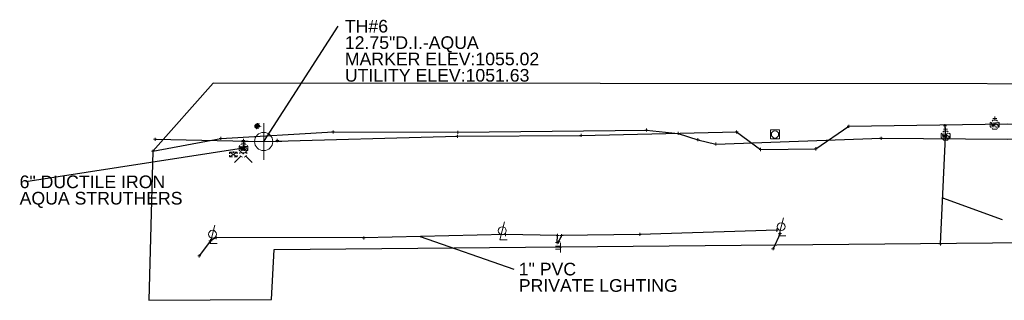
# Model space of a CAD drawing. Header units: feet. Extents: x 2474969 to 2485206, y 498780 to 500682.
# Tile 50 of 69: x 2482823 to 2483147, y 500045 to 500138. Entities that reach past the tile are written whole.
import ezdxf

# ---------------------------------------------------------------- set-up
doc = ezdxf.new("R2010")
doc.units = ezdxf.units.FT
doc.header["$MEASUREMENT"] = 0
for name, pattern in [('DGN Style 1', [0.063228, 0.000105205, -0.063123]), ('DGN Style 2', [0.017105, 0.010263, -0.006842]), ('DGN Style 3', [25.340844, 18.100603, -7.240241]), ('DGN Style 4', [0.027369, 0.013684, -0.006842, 0, -0.006842]), ('DGN Style 5', [0.011974, 0.005132, -0.006842]), ('DGN Style 6', [6.093386, 0.003204, -1.281469, 2.242571, -1.281469, 0.003204, -1.281469]), ('DGN Style 7', [0.034211, 0.015395, -0.006842, 0.005132, -0.006842]), ('OhDOT_USTN2', [0.11, 0.069, -0.041]), ('OhDOT_USTN3', [0.22, 0.165, -0.055])]:
    doc.linetypes.add(name, pattern=pattern)
for name, color, linetype in [('DR_X_Cells', 151, 'OhDOT_USTN2'), ('GT_Target_Soil_Boring', 5, 'Continuous'), ('LT_X_Poles', 2, 'Continuous'), ('SG_X_Controllers', 7, 'OhDOT_USTN3'), ('SG_X_Poles', 7, 'Continuous'), ('SN_X_Public', 3, 'Continuous'), ('TX_X_10', 7, 'Continuous'), ('UT_X_Electric', 1, 'elecex'), ('UT_X_FO', 30, 'foex'), ('UT_X_Water', 133, 'waterex'), ('UT_X_Water_Cells', 133, 'Continuous')]:
    doc.layers.add(name, color=color, linetype=linetype)
for name, color, linetype, lineweight in [('GK_Drainage_Nodes (Construction)', 7, 'Continuous', 53), ('SG_X_Controllers (Construction)', 7, 'DGN Style 3', 0), ('SN_X_Public (Construction)', 3, 'Continuous', 0), ('UT_X_Water_Cells (Construction)', 62, 'Continuous', 0)]:
    doc.layers.add(name, color=color, linetype=linetype, lineweight=lineweight)
doc.layers.add('SV_X_Shot_Marker (Construction)', color=2, linetype='Continuous', lineweight=0, transparency=0.5)
doc.styles.get("Standard").update_dxf_attribs({"font": 'arial.ttf'})
doc.styles.add('Standard-Linetype-Ex', font='font30.shx')
doc.styles.add('Style-Arial', font='arial.ttf')
doc.linetypes.add('elecex', pattern='A,0.2,-0.1,0.2,-0.1,0.2,-0.1,0.2,-0.1,["E",Standard-Linetype-Ex,S=0.14,R=0,X=0,Y=-0.05],-0.2', length=1.4)
doc.linetypes.add('foex', pattern='A,0.2,-0.1,0.2,-0.1,0.2,-0.1,0.2,-0.1,["FO",Standard-Linetype-Ex,S=0.14,R=0,X=0,Y=-0.05],-0.3', length=1.5)
doc.linetypes.add('waterex', pattern='A,0.2,-0.1,0.2,-0.1,0.2,-0.1,0.2,-0.1,["W",Standard-Linetype-Ex,S=0.14,R=0,X=0,Y=-0.05],-0.2', length=1.4)
doc.dimstyles.get("Standard").update_dxf_attribs({"dimtxt": 0.18, "dimasz": 0.18, "dimexe": 0.18, "dimexo": 0.0625, "dimgap": 0.09, "dimtad": 0, "dimtih": 1, "dimtoh": 1, "dimdec": 4, "dimzin": 0, "dimdsep": 46, "dimtxsty": 'Standard', "dimcen": 0.09, "dimadec": 0, "dimazin": 0, "dimtfac": 1, "dimtdec": 4, "dimtofl": 0, "dimtmove": 0, "dimatfit": 3, "dimfxl": 1, "dimtolj": 1, "dimtzin": 0, "dimarcsym": 0})

# ---------------------------------------------------------------- blocks, each defined once
blk = doc.blocks.new('LPOLE_1')
at = {"layer": 'LT_X_Poles', "color": 34, "linetype": 'Continuous', "lineweight": 0, "flags": 128}
blk.add_lwpolyline([(0.039, 0.148), (-0.039, -0.152), (0.079, -0.152)], dxfattribs=at)
at = {"layer": 'LT_X_Poles', "color": 34, "linetype": 'Continuous', "lineweight": 0}
blk.add_circle((0, 0), 0.065, dxfattribs=at)
blk = doc.blocks.new('SVPT_285')
at = {"layer": 'SV_X_Shot_Marker (Construction)', "transparency": 33554495}
for p, q in [((0, 0.025), (0, -0.025)), ((-0.025, 0), (0.025, 0))]:
    blk.add_line(p, q, dxfattribs=at)
blk.add_point((0, 0), dxfattribs=at)
blk = doc.blocks.new('SVPT_286')
at = {"layer": 'SV_X_Shot_Marker (Construction)', "transparency": 33554495}
for p, q in [((-0.025, 0), (0.025, 0)), ((0, 0.025), (0, -0.025))]:
    blk.add_line(p, q, dxfattribs=at)
blk.add_point((0, 0), dxfattribs=at)
blk = doc.blocks.new('SVPT_287')
at = {"layer": 'SV_X_Shot_Marker (Construction)', "transparency": 33554495}
for p, q in [((-0.025, 0), (0.025, 0)), ((0, 0.025), (0, -0.025))]:
    blk.add_line(p, q, dxfattribs=at)
blk.add_point((0, 0), dxfattribs=at)
blk = doc.blocks.new('SVPT_288')
at = {"layer": 'SV_X_Shot_Marker (Construction)', "transparency": 33554495}
for p, q in [((-0.025, 0), (0.025, 0)), ((0, 0.025), (0, -0.025))]:
    blk.add_line(p, q, dxfattribs=at)
blk.add_point((0, 0), dxfattribs=at)
blk = doc.blocks.new('SVPT_289')
at = {"layer": 'SV_X_Shot_Marker (Construction)', "transparency": 33554495}
for p, q in [((-0.025, 0), (0.025, 0)), ((0, 0.025), (0, -0.025))]:
    blk.add_line(p, q, dxfattribs=at)
blk.add_point((0, 0), dxfattribs=at)
blk = doc.blocks.new('SVPT_290')
at = {"layer": 'SV_X_Shot_Marker (Construction)', "transparency": 33554495}
for p, q in [((-0.025, 0), (0.025, 0)), ((0, 0.025), (0, -0.025))]:
    blk.add_line(p, q, dxfattribs=at)
blk.add_point((0, 0), dxfattribs=at)
blk = doc.blocks.new('SGN2P')
at = {"layer": 'SN_X_Public', "color": 3, "linetype": 'Continuous', "lineweight": 0}
for p, q in [((0, 0.024), (-0.08, 0.024)), ((0, 0.08), (0, -0.08)), ((0, -0.024), (-0.08, -0.024))]:
    blk.add_line(p, q, dxfattribs=at)
at = {"layer": 'SN_X_Public (Construction)', "color": 3, "linetype": 'Continuous', "lineweight": 30}
blk.add_point((0, 0), dxfattribs=at)
blk = doc.blocks.new('SVPT_291')
at = {"layer": 'SV_X_Shot_Marker (Construction)', "transparency": 33554495}
for p, q in [((-0.025, 0), (0.025, 0)), ((0, 0.025), (0, -0.025))]:
    blk.add_line(p, q, dxfattribs=at)
blk.add_point((0, 0), dxfattribs=at)
blk = doc.blocks.new('SVPT_292')
at = {"layer": 'SV_X_Shot_Marker (Construction)', "transparency": 33554495}
for p, q in [((-0.025, 0), (0.025, 0)), ((0, 0.025), (0, -0.025))]:
    blk.add_line(p, q, dxfattribs=at)
blk.add_point((0, 0), dxfattribs=at)
blk = doc.blocks.new('SVPT_293')
at = {"layer": 'SV_X_Shot_Marker (Construction)', "transparency": 33554495}
for p, q in [((-0.025, 0), (0.025, 0)), ((0, 0.025), (0, -0.025))]:
    blk.add_line(p, q, dxfattribs=at)
blk.add_point((0, 0), dxfattribs=at)
blk = doc.blocks.new('SVPT_294')
at = {"layer": 'SV_X_Shot_Marker (Construction)', "transparency": 33554495}
for p, q in [((-0.025, 0), (0.025, 0)), ((0, 0.025), (0, -0.025))]:
    blk.add_line(p, q, dxfattribs=at)
blk.add_point((0, 0), dxfattribs=at)
blk = doc.blocks.new('SVPT_295')
at = {"layer": 'SV_X_Shot_Marker (Construction)', "transparency": 33554495}
for p, q in [((-0.025, 0), (0.025, 0)), ((0, 0.025), (0, -0.025))]:
    blk.add_line(p, q, dxfattribs=at)
blk.add_point((0, 0), dxfattribs=at)
blk = doc.blocks.new('SVPT_296')
at = {"layer": 'SV_X_Shot_Marker (Construction)', "transparency": 33554495}
for p, q in [((-0.025, 0), (0.025, 0)), ((0, 0.025), (0, -0.025))]:
    blk.add_line(p, q, dxfattribs=at)
blk.add_point((0, 0), dxfattribs=at)
blk = doc.blocks.new('SVPT_297')
at = {"layer": 'SV_X_Shot_Marker (Construction)', "transparency": 33554495}
for p, q in [((-0.025, 0), (0.025, 0)), ((0, 0.025), (0, -0.025))]:
    blk.add_line(p, q, dxfattribs=at)
blk.add_point((0, 0), dxfattribs=at)
blk = doc.blocks.new('LPOLE_2')
at = {"layer": 'LT_X_Poles', "color": 34, "linetype": 'Continuous', "lineweight": 0, "flags": 128}
blk.add_lwpolyline([(0.039, 0.148), (-0.039, -0.152), (0.079, -0.152)], dxfattribs=at)
at = {"layer": 'LT_X_Poles', "color": 34, "linetype": 'Continuous', "lineweight": 0}
blk.add_circle((0, 0), 0.065, dxfattribs=at)
blk = doc.blocks.new('LPOLE_3')
at = {"layer": 'LT_X_Poles', "color": 34, "linetype": 'Continuous', "lineweight": 0, "flags": 128}
blk.add_lwpolyline([(0.039, 0.148), (-0.039, -0.152), (0.079, -0.152)], dxfattribs=at)
at = {"layer": 'LT_X_Poles', "color": 34, "linetype": 'Continuous', "lineweight": 0}
blk.add_circle((0, 0), 0.065, dxfattribs=at)
blk = doc.blocks.new('CPM_1')
at = {"layer": 'SG_X_Controllers', "color": 7, "linetype": 'Continuous', "lineweight": 0}
for p, q in [((-0.062, 0), (0.063, -0.075)), ((-0.062, -0.075), (0.063, 0))]:
    blk.add_line(p, q, dxfattribs=at)
at = {"layer": 'SG_X_Controllers', "color": 7, "linetype": 'Continuous', "lineweight": 0, "flags": 128}
for points in [[(-0.015, 0), (-0.062, 0), (-0.062, -0.027)], [(0.063, -0.027), (0.063, 0), (0.015, 0)], [(-0.062, -0.047), (-0.062, -0.075), (-0.015, -0.075)], [(0.015, -0.075), (0.063, -0.075), (0.063, -0.047)]]:
    blk.add_lwpolyline(points, dxfattribs=at)
at = {"layer": 'SG_X_Controllers (Construction)', "color": 7, "linetype": 'Continuous', "lineweight": 30}
blk.add_point((0, 0), dxfattribs=at)
blk = doc.blocks.new('FH_3')
at = {"layer": 'UT_X_Water_Cells', "color": 62, "linetype": 'Continuous', "lineweight": 0}
for p, q in [((0.06, 0.103), (-0.06, 0.103)), ((0, 0.06), (0, 0.146)), ((-0.042, -0.042), (-0.146, -0.146)), ((0.042, -0.042), (0.146, -0.146))]:
    blk.add_line(p, q, dxfattribs=at)
for start, end in [(140.021, 184.0629), (68.1395, 112.038), (356.0165, 39.9889), (211.8788, 255.8479), (283.8239, 329.9097)]:
    blk.add_arc((0, 0), 0.06, start, end, dxfattribs=at)
at = {"layer": 'UT_X_Water_Cells (Construction)', "color": 62, "linetype": 'Continuous', "lineweight": 30}
blk.add_point((0, 0), dxfattribs=at)
blk.add_point((0, 0), dxfattribs=at)
blk = doc.blocks.new('WSS_4')
at = {"layer": 'UT_X_Water_Cells', "color": 62, "linetype": 'Continuous', "lineweight": 0}
for p, q in [((0.032, 0.106), (-0.032, 0.106)), ((0, 0.074), (0, 0.138)), ((0.02, 0.008), (0.055, -0.01))]:
    blk.add_line(p, q, dxfattribs=at)
at = {"layer": 'UT_X_Water_Cells', "color": 62, "linetype": 'Continuous', "lineweight": 0, "flags": 128}
for points in [[(-0.059, 0.045), (-0.074, 0.03), (-0.074, -0.03), (-0.059, -0.045)], [(-0.055, 0.035), (-0.041, -0.041), (-0.027, 0.035), (-0.013, -0.041), (0.001, 0.035)], [(0.045, 0.059), (0.03, 0.074), (-0.03, 0.074), (-0.045, 0.059)], [(0.059, -0.045), (0.074, -0.03), (0.074, 0.03), (0.059, 0.045)], [(-0.045, -0.059), (-0.03, -0.074), (0.03, -0.074), (0.045, -0.059)]]:
    blk.add_lwpolyline(points, dxfattribs=at)
at = {"layer": 'UT_X_Water_Cells', "color": 62, "linetype": 'Continuous', "lineweight": 0, "extrusion": (0, 0, -1)}
for centre, radius, start, end in [((-0.028, 0.02), 0.0135, 303.6324, 53.7413), ((-0.039, -0.005), 0.04, 61.3463, 118.6537), ((-0.037, -0.009), 0.0316, 235.6037, 316.3305), ((-0.044, -0.022), 0.017, 132.0642, 228.5117)]:
    blk.add_arc(centre, radius, start, end, dxfattribs=at)
at = {"layer": 'UT_X_Water_Cells (Construction)', "color": 62, "linetype": 'Continuous', "lineweight": 30}
blk.add_point((0, 0), dxfattribs=at)
blk = doc.blocks.new('FDRN-X_9')
at = {"layer": 'DR_X_Cells', "color": 5, "linetype": 'Continuous', "lineweight": 0, "flags": 128}
blk.add_lwpolyline([(0.1, 0.4), (-0.18, 0.4), (-0.18, -0.4), (0.1, -0.4)], dxfattribs=at)
at = {"layer": 'DR_X_Cells', "color": 5, "linetype": 'Continuous', "lineweight": 0, "extrusion": (0, 0, -1)}
for centre, radius, start, end in [((0, 0), 0.7, 330.0184, 29.9816), ((0.15, 0), 0.474, 122.5148, 237.4852)]:
    blk.add_arc(centre, radius, start, end, dxfattribs=at)
at = {"layer": 'DR_X_Cells', "color": 5, "linetype": 'Continuous', "lineweight": 0}
for start, end in [(60.0184, 120.0157), (330.0184, 29.9816), (239.9843, 299.9816)]:
    blk.add_arc((0, 0), 0.7, start, end, dxfattribs=at)
at = {"layer": 'GK_Drainage_Nodes (Construction)', "color": 254, "linetype": 'DGN Style 6', "lineweight": 53}
blk.add_circle((0, 0), 0.7, dxfattribs=at)
at = {"layer": 'GK_Drainage_Nodes (Construction)', "color": 5, "linetype": 'DGN Style 7', "lineweight": 53}
blk.add_point((0, 0), dxfattribs=at)
at = {"layer": 'GK_Drainage_Nodes (Construction)', "color": 1, "linetype": 'DGN Style 5', "lineweight": 53}
blk.add_point((0, 0), dxfattribs=at)
at = {"layer": 'GK_Drainage_Nodes (Construction)', "color": 2, "linetype": 'DGN Style 4', "lineweight": 53}
blk.add_point((0, 0), dxfattribs=at)
at = {"layer": 'GK_Drainage_Nodes (Construction)', "color": 6, "linetype": 'DGN Style 1', "lineweight": 53}
blk.add_point((0, 0), dxfattribs=at)
at = {"layer": 'GK_Drainage_Nodes (Construction)', "color": 30, "linetype": 'DGN Style 2', "lineweight": 53}
blk.add_point((0, 0), dxfattribs=at)
blk = doc.blocks.new('SPOLE_9')
at = {"layer": 'SG_X_Poles', "color": 7, "linetype": 'Continuous', "lineweight": 0}
blk.add_circle((0, 0), 0.06, dxfattribs=at)
blk.add_3dface([(-0.075, -0.075), (0.075, -0.075), (0.075, 0.075), (-0.075, 0.075)], dxfattribs=at)
blk = doc.blocks.new('WSS_5')
at = {"layer": 'UT_X_Water_Cells', "color": 62, "linetype": 'Continuous', "lineweight": 0}
for p, q in [((0.032, 0.106), (-0.032, 0.106)), ((0, 0.074), (0, 0.138)), ((0.02, 0.008), (0.055, -0.01))]:
    blk.add_line(p, q, dxfattribs=at)
at = {"layer": 'UT_X_Water_Cells', "color": 62, "linetype": 'Continuous', "lineweight": 0, "flags": 128}
for points in [[(-0.059, 0.045), (-0.074, 0.03), (-0.074, -0.03), (-0.059, -0.045)], [(-0.055, 0.036), (-0.041, -0.041), (-0.027, 0.036), (-0.013, -0.041), (0.001, 0.036)], [(0.045, 0.059), (0.03, 0.074), (-0.03, 0.074), (-0.045, 0.059)], [(0.059, -0.045), (0.074, -0.03), (0.074, 0.03), (0.059, 0.045)], [(-0.045, -0.059), (-0.03, -0.074), (0.03, -0.074), (0.045, -0.059)]]:
    blk.add_lwpolyline(points, dxfattribs=at)
at = {"layer": 'UT_X_Water_Cells', "color": 62, "linetype": 'Continuous', "lineweight": 0, "extrusion": (0, 0, -1)}
for centre, radius, start, end in [((-0.028, 0.02), 0.0135, 303.6324, 53.7413), ((-0.039, -0.005), 0.04, 61.3463, 118.6537), ((-0.037, -0.009), 0.0316, 235.6037, 316.3305), ((-0.044, -0.022), 0.017, 132.0642, 228.5117)]:
    blk.add_arc(centre, radius, start, end, dxfattribs=at)
at = {"layer": 'UT_X_Water_Cells (Construction)', "color": 62, "linetype": 'Continuous', "lineweight": 30}
blk.add_point((0, 0), dxfattribs=at)
blk = doc.blocks.new('SVPT_322')
at = {"layer": 'SV_X_Shot_Marker (Construction)', "transparency": 33554495}
for p, q in [((-0.025, 0), (0.025, 0)), ((0, 0.025), (0, -0.025))]:
    blk.add_line(p, q, dxfattribs=at)
blk.add_point((0, 0), dxfattribs=at)
blk = doc.blocks.new('SVPT_323')
at = {"layer": 'SV_X_Shot_Marker (Construction)', "transparency": 33554495}
for p, q in [((-0.025, 0), (0.025, 0)), ((0, 0.025), (0, -0.025))]:
    blk.add_line(p, q, dxfattribs=at)
blk.add_point((0, 0), dxfattribs=at)
blk = doc.blocks.new('SVPT_324')
at = {"layer": 'SV_X_Shot_Marker (Construction)', "transparency": 33554495}
for p, q in [((-0.025, 0), (0.025, 0)), ((0, 0.025), (0, -0.025))]:
    blk.add_line(p, q, dxfattribs=at)
blk.add_point((0, 0), dxfattribs=at)
blk = doc.blocks.new('SVPT_325')
at = {"layer": 'SV_X_Shot_Marker (Construction)', "transparency": 33554495}
for p, q in [((-0.025, 0), (0.025, 0)), ((0, 0.025), (0, -0.025))]:
    blk.add_line(p, q, dxfattribs=at)
blk.add_point((0, 0), dxfattribs=at)
blk = doc.blocks.new('SVPT_326')
at = {"layer": 'SV_X_Shot_Marker (Construction)', "transparency": 33554495}
for p, q in [((-0.025, 0), (0.025, 0)), ((0, 0.025), (0, -0.025))]:
    blk.add_line(p, q, dxfattribs=at)
blk.add_point((0, 0), dxfattribs=at)
blk = doc.blocks.new('SVPT_327')
at = {"layer": 'SV_X_Shot_Marker (Construction)', "transparency": 33554495}
for p, q in [((-0.025, 0), (0.025, 0)), ((0, 0.025), (0, -0.025))]:
    blk.add_line(p, q, dxfattribs=at)
blk.add_point((0, 0), dxfattribs=at)
blk = doc.blocks.new('SVPT_328')
at = {"layer": 'SV_X_Shot_Marker (Construction)', "transparency": 33554495}
for p, q in [((-0.025, 0), (0.025, 0)), ((0, 0.025), (0, -0.025))]:
    blk.add_line(p, q, dxfattribs=at)
blk.add_point((0, 0), dxfattribs=at)
blk = doc.blocks.new('SVPT_329')
at = {"layer": 'SV_X_Shot_Marker (Construction)', "transparency": 33554495}
for p, q in [((-0.025, 0), (0.025, 0)), ((0, 0.025), (0, -0.025))]:
    blk.add_line(p, q, dxfattribs=at)
blk.add_point((0, 0), dxfattribs=at)
blk = doc.blocks.new('SVPT_330')
at = {"layer": 'SV_X_Shot_Marker (Construction)', "transparency": 33554495}
for p, q in [((0, 0.025), (0, -0.025)), ((-0.025, 0), (0.025, 0))]:
    blk.add_line(p, q, dxfattribs=at)
blk.add_point((0, 0), dxfattribs=at)
blk = doc.blocks.new('SVPT_369')
at = {"layer": 'SV_X_Shot_Marker (Construction)', "transparency": 33554495}
for p, q in [((-0.025, 0), (0.025, 0)), ((0, 0.025), (0, -0.025))]:
    blk.add_line(p, q, dxfattribs=at)
blk.add_point((0, 0), dxfattribs=at)
blk = doc.blocks.new('SVPT_370')
at = {"layer": 'SV_X_Shot_Marker (Construction)', "transparency": 33554495}
for p, q in [((-0.025, 0), (0.025, 0)), ((0, 0.025), (0, -0.025))]:
    blk.add_line(p, q, dxfattribs=at)
blk.add_point((0, 0), dxfattribs=at)
blk = doc.blocks.new('SVPT_371')
at = {"layer": 'SV_X_Shot_Marker (Construction)', "transparency": 33554495}
for p, q in [((0, 0.025), (0, -0.025)), ((-0.025, 0), (0.025, 0))]:
    blk.add_line(p, q, dxfattribs=at)
blk.add_point((0, 0), dxfattribs=at)
blk = doc.blocks.new('SVPT_372')
at = {"layer": 'SV_X_Shot_Marker (Construction)', "transparency": 33554495}
for p, q in [((-0.025, 0), (0.025, 0)), ((0, 0.025), (0, -0.025))]:
    blk.add_line(p, q, dxfattribs=at)
blk.add_point((0, 0), dxfattribs=at)
blk = doc.blocks.new('SVPT_373')
at = {"layer": 'SV_X_Shot_Marker (Construction)', "transparency": 33554495}
for p, q in [((-0.025, 0), (0.025, 0)), ((0, 0.025), (0, -0.025))]:
    blk.add_line(p, q, dxfattribs=at)
blk.add_point((0, 0), dxfattribs=at)
blk = doc.blocks.new('SVPT_374')
at = {"layer": 'SV_X_Shot_Marker (Construction)', "transparency": 33554495}
for p, q in [((-0.025, 0), (0.025, 0)), ((0, 0.025), (0, -0.025))]:
    blk.add_line(p, q, dxfattribs=at)
blk.add_point((0, 0), dxfattribs=at)
blk = doc.blocks.new('SVPT_375')
at = {"layer": 'SV_X_Shot_Marker (Construction)', "transparency": 33554495}
for p, q in [((-0.025, 0), (0.025, 0)), ((0, 0.025), (0, -0.025))]:
    blk.add_line(p, q, dxfattribs=at)
blk.add_point((0, 0), dxfattribs=at)
blk = doc.blocks.new('SVPT_376')
at = {"layer": 'SV_X_Shot_Marker (Construction)', "transparency": 33554495}
for p, q in [((-0.025, 0), (0.025, 0)), ((0, 0.025), (0, -0.025))]:
    blk.add_line(p, q, dxfattribs=at)
blk.add_point((0, 0), dxfattribs=at)
blk = doc.blocks.new('WSS_8')
at = {"layer": 'UT_X_Water_Cells', "color": 62, "linetype": 'Continuous', "lineweight": 0}
for p, q in [((0.032, 0.106), (-0.032, 0.106)), ((0, 0.074), (0, 0.138)), ((0.02, 0.008), (0.055, -0.01))]:
    blk.add_line(p, q, dxfattribs=at)
at = {"layer": 'UT_X_Water_Cells', "color": 62, "linetype": 'Continuous', "lineweight": 0, "flags": 128}
for points in [[(-0.059, 0.045), (-0.074, 0.03), (-0.074, -0.03), (-0.059, -0.045)], [(-0.055, 0.036), (-0.041, -0.041), (-0.027, 0.036), (-0.013, -0.041), (0.001, 0.036)], [(0.045, 0.059), (0.03, 0.074), (-0.03, 0.074), (-0.045, 0.059)], [(0.059, -0.045), (0.074, -0.03), (0.074, 0.03), (0.059, 0.045)], [(-0.045, -0.059), (-0.03, -0.074), (0.03, -0.074), (0.045, -0.059)]]:
    blk.add_lwpolyline(points, dxfattribs=at)
at = {"layer": 'UT_X_Water_Cells', "color": 62, "linetype": 'Continuous', "lineweight": 0, "extrusion": (0, 0, -1)}
for centre, radius, start, end in [((-0.028, 0.02), 0.0135, 303.6324, 53.7413), ((-0.039, -0.005), 0.04, 61.3463, 118.6537), ((-0.037, -0.009), 0.0316, 235.6037, 316.3305), ((-0.044, -0.022), 0.017, 132.0642, 228.5117)]:
    blk.add_arc(centre, radius, start, end, dxfattribs=at)
at = {"layer": 'UT_X_Water_Cells (Construction)', "color": 62, "linetype": 'Continuous', "lineweight": 30}
blk.add_point((0, 0), dxfattribs=at)
blk = doc.blocks.new('SVPT_398')
at = {"layer": 'SV_X_Shot_Marker (Construction)', "transparency": 33554495}
for p, q in [((-0.025, 0), (0.025, 0)), ((0, 0.025), (0, -0.025))]:
    blk.add_line(p, q, dxfattribs=at)
blk.add_point((0, 0), dxfattribs=at)
blk = doc.blocks.new('SVPT_399')
at = {"layer": 'SV_X_Shot_Marker (Construction)', "transparency": 33554495}
for p, q in [((-0.025, 0), (0.025, 0)), ((0, 0.025), (0, -0.025))]:
    blk.add_line(p, q, dxfattribs=at)
blk.add_point((0, 0), dxfattribs=at)
blk = doc.blocks.new('SVPT_400')
at = {"layer": 'SV_X_Shot_Marker (Construction)', "transparency": 33554495}
for p, q in [((-0.025, 0), (0.025, 0)), ((0, 0.025), (0, -0.025))]:
    blk.add_line(p, q, dxfattribs=at)
blk.add_point((0, 0), dxfattribs=at)
blk = doc.blocks.new('SVPT_401')
at = {"layer": 'SV_X_Shot_Marker (Construction)', "transparency": 33554495}
for p, q in [((-0.025, 0), (0.025, 0)), ((0, 0.025), (0, -0.025))]:
    blk.add_line(p, q, dxfattribs=at)
blk.add_point((0, 0), dxfattribs=at)
blk = doc.blocks.new('SVPT_402')
at = {"layer": 'SV_X_Shot_Marker (Construction)', "transparency": 33554495}
for p, q in [((-0.025, 0), (0.025, 0)), ((0, 0.025), (0, -0.025))]:
    blk.add_line(p, q, dxfattribs=at)
blk.add_point((0, 0), dxfattribs=at)
blk = doc.blocks.new('SVPT_403')
at = {"layer": 'SV_X_Shot_Marker (Construction)', "transparency": 33554495}
for p, q in [((-0.025, 0), (0.025, 0)), ((0, 0.025), (0, -0.025))]:
    blk.add_line(p, q, dxfattribs=at)
blk.add_point((0, 0), dxfattribs=at)
blk = doc.blocks.new('TerminatorOpen_0.5')
at = {"color": 0, "linetype": 'ByBlock', "lineweight": -2}
for q in [(-1, 0.25), (-1, 0), (-1, -0.25)]:
    blk.add_line((0, 0), q, dxfattribs=at)
blk = doc.blocks.new('SOILB_TARGET_3')
at = {"layer": 'GT_Target_Soil_Boring', "color": 5, "linetype": 'Continuous', "lineweight": 13}
for q in [(0, 0.3), (-0.3, 0), (0, -0.3), (0.3, 0)]:
    blk.add_line((0, 0), q, dxfattribs=at)
blk.add_circle((0, 0), 0.15, dxfattribs=at)

msp = doc.modelspace()

# ---------------------------------------------------------------- linework, layer by layer
at = {"layer": 'TX_X_10'}
msp.add_polyline3d([(2483439.76, 500048.82, 0), (2483439.76, 500079.23, 0), (2483422.88, 500103.84, 0), (2483396.84, 500116.39, 0), (2482886.55, 500116.87, 0), (2482866.66, 500094.38, 1053.04), (2482865.27, 500045.27, 3222.89), (2482905.78, 500045.5, 3156.17), (2482906.61, 500062.04, 2531.54), (2483368.3, 500066.25, 1770.51), (2483388.3, 500054.59, 1736.93), (2483388.62, 500048.6, 1784.69)], close=True, dxfattribs=at)
at = {"layer": 'UT_X_Electric', "extrusion": (-0.027082, -0.059351, 0.99787)}
msp.add_line((2483073.38, 500067.3), (2483071.09, 500062.27), dxfattribs=at)
at = {"layer": 'UT_X_Electric', "flags": 128}
for points in [[(2483072.27, 500068.38), (2483027.12, 500067), (2483001.34, 500066.57), (2483000.35, 500064.5)], [(2482999.87, 500064.32), (2483000.06, 500066.62), (2482982.88, 500066.94), (2482936.13, 500065.8), (2482887.48, 500065.93), (2482885.64, 500064.87), (2482881.94, 500059.87)]]:
    msp.add_lwpolyline(points, dxfattribs=at)
at = {"layer": 'UT_X_FO', "flags": 128}
msp.add_lwpolyline([(2482866.66, 500094.38), (2482889.03, 500098.62), (2482926.03, 500100.73), (2482967.14, 500100.63), (2483029.3, 500101.37), (2483039.74, 500100.25), (2483046.3, 500098.2), (2483052.16, 500096.74), (2483106.67, 500098.68), (2483148.45, 500098.33), (2483207.47, 500100.22), (2483258.28, 500101.32), (2483309.51, 500101.02), (2483347.36, 500099.68), (2483356.35, 500096.67), (2483382.55, 500093.61), (2483400.66, 500092.43), (2483428.8, 500089.29)], dxfattribs=at)
at = {"layer": 'UT_X_Water', "extrusion": (0.014758, -0.308655, 0.95106)}
msp.add_line((2483127.72, 500102.76), (2483127.89, 500099.35), dxfattribs=at)
at = {"layer": 'UT_X_Water', "extrusion": (0.012775, -0.148874, 0.988774)}
msp.add_line((2482896.49, 500097.97), (2482896.74, 500095.01), dxfattribs=at)
at = {"layer": 'UT_X_Water', "extrusion": (-0.003792, -0.079457, 0.996831)}
msp.add_line((2483126.22, 500063.88), (2483127.9, 500099.15), dxfattribs=at)
at = {"layer": 'UT_X_Water', "flags": 128}
msp.add_lwpolyline([(2482867.39, 500098.32), (2482903.18, 500097.59), (2482967.04, 500099.31), (2483007.81, 500099.61), (2483059.03, 500100.73), (2483066.94, 500094.96), (2483085.14, 500095.18), (2483096.02, 500102.62), (2483148.5, 500103.4), (2483207.69, 500102.47), (2483266.1, 500104.68), (2483309.89, 500105.85), (2483359.97, 500106.97), (2483365.1, 500101.59), (2483373.89, 500098.6), (2483388.23, 500098.57), (2483397.99, 500105.03), (2483407.66, 500104.37), (2483412.31, 500102.08), (2483417.23, 500097.2), (2483430.35, 500080.12), (2483439.09, 500064.28), (2483442.08, 500064.24)], dxfattribs=at)

# ---------------------------------------------------------------- block references
at = {"layer": 'DR_X_Cells', "color": 5, "linetype": 'Continuous', "lineweight": 0}
msp.add_blockref('FDRN-X_9', (2482901.24, 500102.62, 1055.35), dxfattribs=at)
at = {"layer": 'GT_Target_Soil_Boring', "color": 5, "linetype": 'Continuous', "lineweight": 13, "xscale": 20, "yscale": 20, "zscale": 20}
msp.add_blockref('SOILB_TARGET_3', (2482903.18, 500097.59, 1055.02), dxfattribs=at)
at = {"layer": 'LT_X_Poles', "color": 34, "linetype": 'Continuous', "lineweight": 0, "xscale": 20, "yscale": 20, "zscale": 20}
for name, p in [('LPOLE_3', (2482981.8, 500068.19, 1050.66)), ('LPOLE_1', (2483073.75, 500069.53, 1051.48)), ('LPOLE_2', (2482886.31, 500067.04, 1050.14))]:
    msp.add_blockref(name, p, dxfattribs=at)
at = {"layer": 'SG_X_Controllers', "color": 7, "linetype": 'Continuous', "lineweight": 0, "xscale": 20, "yscale": 20, "zscale": 20}
msp.add_blockref('CPM_1', (2482893.17, 500094.04, 1054.47), dxfattribs=at)
at = {"layer": 'SG_X_Poles', "color": 7, "linetype": 'Continuous', "lineweight": 0, "xscale": 20, "yscale": 20, "zscale": 20}
msp.add_blockref('SPOLE_9', (2483071.7, 500099.94, 1058.75), dxfattribs=at)
at = {"layer": 'SN_X_Public', "color": 3, "linetype": 'Continuous', "lineweight": 0, "xscale": 20, "yscale": 20, "zscale": 20}
msp.add_blockref('SGN2P', (2483000.99, 500062.62, 1050.61), dxfattribs=at)
at = {"layer": 'SV_X_Shot_Marker (Construction)', "transparency": 33554495, "xscale": 20, "yscale": 20, "zscale": 20}
for name, p in [('SVPT_324', (2482926.03, 500100.73, 1055.89)), ('SVPT_325', (2482967.14, 500100.63, 1056.75)), ('SVPT_372', (2483007.81, 500099.61, 1057.51)), ('SVPT_326', (2483029.3, 500101.37, 1057.57)), ('SVPT_327', (2483039.74, 500100.25, 1057.62)), ('SVPT_373', (2483059.03, 500100.73, 1058.19)), ('SVPT_376', (2483096.02, 500102.62, 1058.62)), ('SVPT_398', (2483127.72, 500102.76, 1058.68)), ('SVPT_369', (2482867.39, 500098.32, 1053.41)), ('SVPT_323', (2482889.03, 500098.62, 1054.51)), ('SVPT_400', (2482896.49, 500097.97, 1054.86)), ('SVPT_370', (2482907.66, 500097.93, 1055.33)), ('SVPT_371', (2482967.04, 500099.31, 1056.65)), ('SVPT_328', (2483046.3, 500098.2, 1057.41)), ('SVPT_329', (2483052.16, 500096.74, 1057.16)), ('SVPT_330', (2483106.67, 500098.68, 1057.61)), ('SVPT_399', (2483127.89, 500099.35, 1057.57)), ('SVPT_403', (2483127.9, 500099.15, 1057.57)), ('SVPT_322', (2482866.66, 500094.38, 1053.04)), ('SVPT_401', (2482896.74, 500095.01, 1054.41)), ('SVPT_374', (2483066.94, 500094.96, 1056.82)), ('SVPT_375', (2483085.14, 500095.18, 1056.77)), ('SVPT_287', (2483072.27, 500068.38, 1051.37)), ('SVPT_285', (2483073.38, 500067.3, 1051.22)), ('SVPT_296', (2482885.64, 500064.87, 1049.86)), ('SVPT_295', (2482887.48, 500065.93, 1049.96)), ('SVPT_294', (2482936.13, 500065.8, 1049.97)), ('SVPT_293', (2482982.88, 500066.94, 1050.41)), ('SVPT_291', (2482999.87, 500064.32, 1050.71)), ('SVPT_292', (2483000.06, 500066.62, 1050.96)), ('SVPT_290', (2483000.35, 500064.5, 1050.82)), ('SVPT_289', (2483001.34, 500066.57, 1050.88)), ('SVPT_288', (2483027.12, 500067, 1050.9)), ('SVPT_286', (2483071.09, 500062.27, 1050.86)), ('SVPT_402', (2483126.22, 500063.88, 1054.75)), ('SVPT_297', (2482881.94, 500059.87, 1049.71))]:
    msp.add_blockref(name, p, dxfattribs=at)
at = {"layer": 'UT_X_Water_Cells', "color": 62, "linetype": 'Continuous', "lineweight": 30, "xscale": 20, "yscale": 20, "zscale": 20}
for name, p in [('WSS_8', (2483144.15, 500103.11, 1057.89)), ('WSS_5', (2483127.92, 500099.5, 1058.32)), ('WSS_4', (2482896.52, 500095.38, 1054.72))]:
    msp.add_blockref(name, p, dxfattribs=at)
at = {"layer": 'UT_X_Water_Cells', "color": 62, "linetype": 'Continuous', "lineweight": 0, "xscale": 20, "yscale": 20, "zscale": 20}
msp.add_blockref('FH_3', (2482896.46, 500093.62, 1054.23), dxfattribs=at)

# ---------------------------------------------------------------- texts
at = {"layer": 'Defpoints', "color": 7, "char_height": 4.1671, "attachment_point": 1, "line_spacing_factor": 0.776524, "style": 'Style-Arial'}
for s, insert, rotation in [('TH#6\\P12.75"D.I.-AQUA\\PMARKER ELEV:1055.02\\PUTILITY ELEV:1051.63', (2482929.93, 500137.67, 2179.46), 360), ('1" PVC\\PPRIVATE LGHTING', (2482987.25, 500057.63, 2100.29), 0)]:
    msp.add_mtext(s, dxfattribs=dict(at, insert=insert, rotation=rotation))
at = {"layer": 'Defpoints', "color": 7, "insert": (2482822.73, 500086.39, 1054.72), "char_height": 4.1671, "attachment_point": 1, "line_spacing_factor": 0.776524, "style": 'Style-Arial'}
msp.add_mtext('6" DUCTILE IRON\\PAQUA STRUTHERS', dxfattribs=at)

# ---------------------------------------------------------------- leaders
at = {"layer": 'Defpoints'}
for points in [[(2482903.18, 500097.59, 1055.02), (2482927.77, 500135.58, 1055.02)], [(2482896.52, 500095.38, 1054.72), (2482824.81, 500084.31, 1054.72)], [(2483126.94, 500079.04, 1055.96), (2483146.63, 500071.94, 1055.96)], [(2482954.77, 500066.25, 1050.15), (2482985.61, 500055.55, 1050.15)]]:
    msp.add_leader(points, dimstyle='Standard', override={"dimscale": 0, "dimtxt": 0.208348, "dimasz": 0.208348, "dimgap": 0.104174, "dimtad": 0, "dimtxsty": 'Style-Arial', "dimldrblk": 'TerminatorOpen_0.5'}, dxfattribs=at)

doc.saveas('drawing.dxf')
